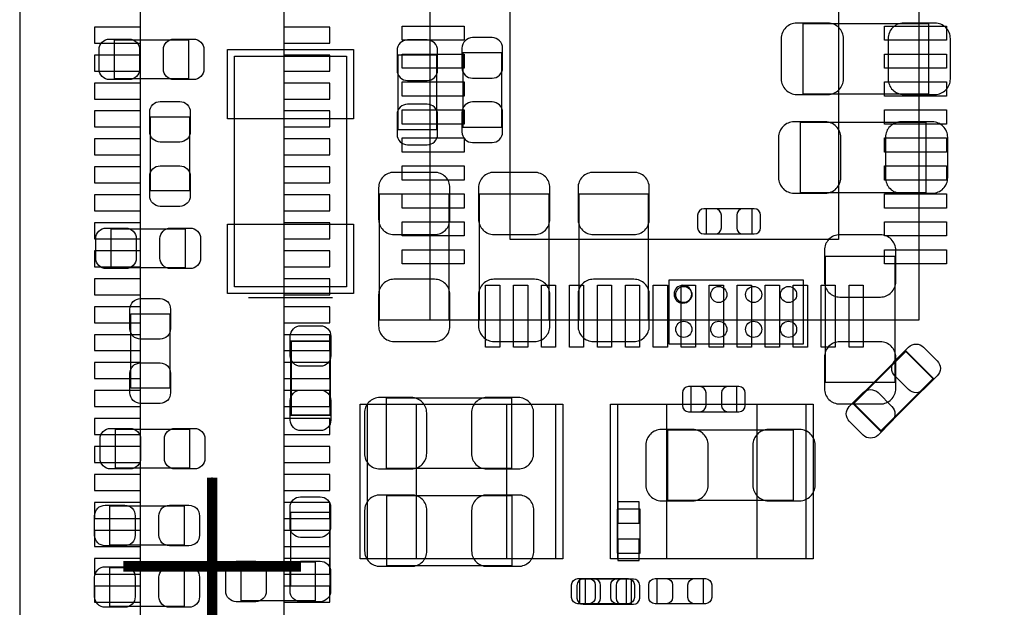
# Model space of a CAD drawing. Extents: x -11.4 to 75.8, y -7.3 to 45.
# Tile 4 of 12: x 6 to 20.1, y 14.5 to 22.9. Entities that reach past the tile are written whole.
import ezdxf

# ---------------------------------------------------------------- set-up
doc = ezdxf.new("R2010")
doc.units = 0
for name, color, linetype in [('ASSEMBLY_BOTTOM', 253, 'CONTINUOUS'), ('ASSEMBLY_TOP', 13, 'CONTINUOUS'), ('BODY_CENTER', 211, 'CONTINUOUS'), ('BOTTOM', 211, 'CONTINUOUS'), ('OUTLINE', 2, 'CONTINUOUS'), ('TOP', 3, 'CONTINUOUS')]:
    doc.layers.add(name, color=color, linetype=linetype)

msp = doc.modelspace()

# ---------------------------------------------------------------- linework, layer by layer
at = {"layer": 'ASSEMBLY_BOTTOM'}
for points in [[(9.814052, 5.18668), (9.814052, 24.92248), (7.756652, 24.92248), (7.756652, 5.18668), (9.814052, 5.18668)], [(17.235678, 22.816566), (17.235678, 21.816314), (19.035522, 21.816314), (19.035522, 22.816566), (17.235678, 22.816566)], [(12.929108, 22.399498), (12.369292, 22.399498), (12.369292, 21.339302), (12.929108, 21.339302), (12.929108, 22.399498)], [(11.999468, 22.366478), (11.439652, 22.366478), (11.439652, 21.306282), (11.999468, 21.306282), (11.999468, 22.366478)], [(17.197578, 21.404326), (17.197578, 20.404074), (18.997422, 20.404074), (18.997422, 21.404326), (17.197578, 21.404326)], [(12.176506, 20.381722), (11.176254, 20.381722), (11.176254, 18.581878), (12.176506, 18.581878), (12.176506, 20.381722)], [(13.606526, 20.381722), (12.606274, 20.381722), (12.606274, 18.581878), (13.606526, 18.581878), (13.606526, 20.381722)], [(15.028926, 20.381722), (14.028674, 20.381722), (14.028674, 18.581878), (15.028926, 18.581878), (15.028926, 20.381722)], [(16.509746, 19.809714), (16.509746, 20.169886), (15.849854, 20.169886), (15.849854, 19.809714), (16.509746, 19.809714)], [(17.554194, 17.687798), (18.554446, 17.687798), (18.554446, 19.487642), (17.554194, 19.487642), (17.554194, 17.687798)], [(17.24152, 19.15414), (17.24152, 18.23466), (15.32128, 18.23466), (15.32128, 19.15414), (17.24152, 19.15414)], [(16.291306, 17.267174), (16.291306, 17.627346), (15.631414, 17.627346), (15.631414, 17.267174), (16.291306, 17.267174)], [(11.274298, 17.459706), (11.274298, 16.459454), (13.074142, 16.459454), (13.074142, 17.459706), (11.274298, 17.459706)], [(17.100042, 16.002254), (17.100042, 17.002506), (15.300198, 17.002506), (15.300198, 16.002254), (17.100042, 16.002254)], [(11.276838, 16.065246), (11.276838, 15.064994), (13.076682, 15.064994), (13.076682, 16.065246), (11.276838, 16.065246)], [(14.57706, 15.874746), (14.57706, 15.244826), (14.90726, 15.244826), (14.90726, 15.874746), (14.57706, 15.874746)], [(14.122654, 14.871446), (14.122654, 14.511274), (14.782546, 14.511274), (14.782546, 14.871446), (14.122654, 14.871446)]]:
    msp.add_lwpolyline(points, dxfattribs=at)
msp.add_lwpolyline([(15.6464, 18.9484, 1), (15.3924, 18.9484, 1), (15.6464, 18.9484)], format="xyb", dxfattribs=at)
at = {"layer": 'ASSEMBLY_TOP'}
for points in [[(11.89736, 18.58264), (18.8976, 18.58264), (18.8976, 25.58288), (12.29741, 25.58288), (11.89736, 25.18283), (11.89736, 18.58264)], [(8.447278, 22.588728), (8.447278, 22.028912), (7.387082, 22.028912), (7.387082, 22.588728), (8.447278, 22.588728)], [(7.901432, 21.485098), (8.461248, 21.485098), (8.461248, 20.424902), (7.901432, 20.424902), (7.901432, 21.485098)], [(8.399018, 19.883628), (8.399018, 19.323812), (7.338822, 19.323812), (7.338822, 19.883628), (8.399018, 19.883628)], [(9.30656, 18.90268), (10.50544, 18.90268)], [(7.619492, 18.665698), (8.179308, 18.665698), (8.179308, 17.605502), (7.619492, 17.605502), (7.619492, 18.665698)], [(13.70203, 17.368774), (11.00201, 17.368774), (11.00201, 15.16888), (13.70203, 15.16888), (13.70203, 17.368774)], [(14.58341, 15.168626), (17.28343, 15.168626), (17.28343, 17.36852), (14.58341, 17.36852), (14.58341, 15.168626)], [(7.402322, 16.457676), (7.402322, 17.017492), (8.462518, 17.017492), (8.462518, 16.457676), (7.402322, 16.457676)], [(8.383778, 15.918688), (8.383778, 15.358872), (7.323582, 15.358872), (7.323582, 15.918688), (8.383778, 15.918688)], [(9.910064, 15.828772), (10.46988, 15.828772), (10.46988, 14.768576), (9.910064, 14.768576), (9.910064, 15.828772)], [(9.19988, 14.558772), (9.19988, 15.118588), (10.260076, 15.118588), (10.260076, 14.558772), (9.19988, 14.558772)], [(8.383778, 15.038832), (8.383778, 14.479016), (7.323582, 14.479016), (7.323582, 15.038832), (8.383778, 15.038832)], [(14.046454, 14.518894), (14.046454, 14.879066), (14.706346, 14.879066), (14.706346, 14.518894), (14.046454, 14.518894)], [(15.151354, 14.518894), (15.151354, 14.879066), (15.811246, 14.879066), (15.811246, 14.518894), (15.151354, 14.518894)]]:
    msp.add_lwpolyline(points, dxfattribs=at)
msp.add_lwpolyline([(10.7061, 19.05254), (9.1059, 19.05254), (9.1059, 22.35454), (10.7061, 22.35454)], close=True, dxfattribs=at)
at = {"layer": 'ASSEMBLY_TOP', "const_width": 0.024892}
for points in [[(9.913112, 18.277078), (10.472928, 18.277078), (10.472928, 17.216882), (9.913112, 17.216882), (9.913112, 18.277078)], [(18.352262, 16.98879), (17.95653, 17.384522), (18.706338, 18.13433), (19.10207, 17.738598), (18.352262, 16.98879)]]:
    msp.add_lwpolyline(points, dxfattribs=at)
at = {"layer": 'BODY_CENTER', "const_width": 0.1524}
for points in [[(8.785352, 13.78458), (8.785352, 16.32458)], [(7.515352, 15.05458), (10.055352, 15.05458)]]:
    msp.add_lwpolyline(points, dxfattribs=at)
at = {"layer": 'BODY_CENTER'}
for points in [[(8.785352, 13.78458), (8.785352, 16.32458)], [(7.515352, 15.05458), (10.055352, 15.05458)]]:
    msp.add_lwpolyline(points, dxfattribs=at)
at = {"layer": 'BOTTOM'}
for points in [[(17.145508, 21.806408), (17.595596, 21.806408, 0.414414), (17.81556, 22.026372), (17.81556, 22.606508, 0.414414), (17.595596, 22.826472), (17.145508, 22.826472, 0.414414), (16.925544, 22.606508), (16.925544, 22.026372, 0.414414)], [(19.125692, 22.826472), (18.675604, 22.826472, 0.414414), (18.45564, 22.606508), (18.45564, 22.026372, 0.414414), (18.675604, 21.806408), (19.125692, 21.806408, 0.414414), (19.345656, 22.026372), (19.345656, 22.606508, 0.414414)], [(11.429492, 22.436328), (11.429492, 22.15642, 0.414846), (11.579606, 22.006306), (11.859514, 22.006306, 0.414846), (12.009628, 22.15642), (12.009628, 22.436328, 0.414846), (11.859514, 22.586442), (11.579606, 22.586442, 0.414846)], [(12.359132, 22.469348), (12.359132, 22.18944, 0.414846), (12.509246, 22.039326), (12.789154, 22.039326, 0.414846), (12.939268, 22.18944), (12.939268, 22.469348, 0.414846), (12.789154, 22.619462), (12.509246, 22.619462, 0.414846)], [(12.939268, 21.269452), (12.939268, 21.54936, 0.414846), (12.789154, 21.699474), (12.509246, 21.699474, 0.414846), (12.359132, 21.54936), (12.359132, 21.269452, 0.414846), (12.509246, 21.119338), (12.789154, 21.119338, 0.414846)], [(12.009628, 21.236432), (12.009628, 21.51634, 0.414846), (11.859514, 21.666454), (11.579606, 21.666454, 0.414846), (11.429492, 21.51634), (11.429492, 21.236432, 0.414846), (11.579606, 21.086318), (11.859514, 21.086318, 0.414846)], [(17.107408, 20.394168), (17.557496, 20.394168, 0.414414), (17.77746, 20.614132), (17.77746, 21.194268, 0.414414), (17.557496, 21.414232), (17.107408, 21.414232, 0.414414), (16.887444, 21.194268), (16.887444, 20.614132, 0.414414)], [(19.087592, 21.414232), (18.637504, 21.414232, 0.414414), (18.41754, 21.194268), (18.41754, 20.614132, 0.414414), (18.637504, 20.394168), (19.087592, 20.394168, 0.414414), (19.307556, 20.614132), (19.307556, 21.194268, 0.414414)], [(11.166348, 20.471892), (11.166348, 20.021804, 0.414414), (11.386312, 19.80184), (11.966448, 19.80184, 0.414414), (12.186412, 20.021804), (12.186412, 20.471892, 0.414414), (11.966448, 20.691856), (11.386312, 20.691856, 0.414414)], [(12.596368, 20.471892), (12.596368, 20.021804, 0.414414), (12.816332, 19.80184), (13.396468, 19.80184, 0.414414), (13.616432, 20.021804), (13.616432, 20.471892, 0.414414), (13.396468, 20.691856), (12.816332, 20.691856, 0.414414)], [(14.018768, 20.471892), (14.018768, 20.021804, 0.414414), (14.238732, 19.80184), (14.818868, 19.80184, 0.414414), (15.038832, 20.021804), (15.038832, 20.471892, 0.414414), (14.818868, 20.691856), (14.238732, 20.691856, 0.414414)], [(15.819882, 19.809714), (15.979902, 19.809714, 0.413587), (16.069818, 19.899884), (16.069818, 20.079716, 0.413587), (15.979902, 20.169886), (15.819882, 20.169886, 0.413587), (15.729966, 20.079716), (15.729966, 19.899884, 0.413587)], [(16.539718, 20.169886), (16.379698, 20.169886, 0.413587), (16.289782, 20.079716), (16.289782, 19.899884, 0.413587), (16.379698, 19.809714), (16.539718, 19.809714, 0.413587), (16.629634, 19.899884), (16.629634, 20.079716, 0.413587)], [(17.544288, 19.577812), (17.544288, 19.127724, 0.414414), (17.764252, 18.90776), (18.344388, 18.90776, 0.414414), (18.564352, 19.127724), (18.564352, 19.577812, 0.414414), (18.344388, 19.797776), (17.764252, 19.797776, 0.414414)], [(12.186412, 18.491708), (12.186412, 18.941796, 0.414414), (11.966448, 19.16176), (11.386312, 19.16176, 0.414414), (11.166348, 18.941796), (11.166348, 18.491708, 0.414414), (11.386312, 18.271744), (11.966448, 18.271744, 0.414414)], [(13.616432, 18.491708), (13.616432, 18.941796, 0.414414), (13.396468, 19.16176), (12.816332, 19.16176, 0.414414), (12.596368, 18.941796), (12.596368, 18.491708, 0.414414), (12.816332, 18.271744), (13.396468, 18.271744, 0.414414)], [(15.038832, 18.491708), (15.038832, 18.941796, 0.414414), (14.818868, 19.16176), (14.238732, 19.16176, 0.414414), (14.018768, 18.941796), (14.018768, 18.491708, 0.414414), (14.238732, 18.271744), (14.818868, 18.271744, 0.414414)], [(18.564352, 17.597628), (18.564352, 18.047716, 0.414414), (18.344388, 18.26768), (17.764252, 18.26768, 0.414414), (17.544288, 18.047716), (17.544288, 17.597628, 0.414414), (17.764252, 17.377664), (18.344388, 17.377664, 0.414414)], [(15.601442, 17.267174), (15.761462, 17.267174, 0.413587), (15.851378, 17.357344), (15.851378, 17.537176, 0.413587), (15.761462, 17.627346), (15.601442, 17.627346, 0.413587), (15.511526, 17.537176), (15.511526, 17.357344, 0.413587)], [(16.321278, 17.627346), (16.161258, 17.627346, 0.413587), (16.071342, 17.537176), (16.071342, 17.357344, 0.413587), (16.161258, 17.267174), (16.321278, 17.267174, 0.413587), (16.411194, 17.357344), (16.411194, 17.537176, 0.413587)], [(11.184128, 16.449548), (11.634216, 16.449548, 0.414414), (11.85418, 16.669512), (11.85418, 17.249648, 0.414414), (11.634216, 17.469612), (11.184128, 17.469612, 0.414414), (10.964164, 17.249648), (10.964164, 16.669512, 0.414414)], [(13.164312, 17.469612), (12.714224, 17.469612, 0.414414), (12.49426, 17.249648), (12.49426, 16.669512, 0.414414), (12.714224, 16.449548), (13.164312, 16.449548, 0.414414), (13.384276, 16.669512), (13.384276, 17.249648, 0.414414)], [(15.210028, 15.992348), (15.660116, 15.992348, 0.414414), (15.88008, 16.212312), (15.88008, 16.792448, 0.414414), (15.660116, 17.012412), (15.210028, 17.012412, 0.414414), (14.990064, 16.792448), (14.990064, 16.212312, 0.414414)], [(17.190212, 17.012412), (16.740124, 17.012412, 0.414414), (16.52016, 16.792448), (16.52016, 16.212312, 0.414414), (16.740124, 15.992348), (17.190212, 15.992348, 0.414414), (17.410176, 16.212312), (17.410176, 16.792448, 0.414414)], [(11.186668, 15.055088), (11.636756, 15.055088, 0.414414), (11.85672, 15.275052), (11.85672, 15.855188, 0.414414), (11.636756, 16.075152), (11.186668, 16.075152, 0.414414), (10.966704, 15.855188), (10.966704, 15.275052, 0.414414)], [(13.166852, 16.075152), (12.716764, 16.075152, 0.414414), (12.4968, 15.855188), (12.4968, 15.275052, 0.414414), (12.716764, 15.055088), (13.166852, 15.055088, 0.414414), (13.386816, 15.275052), (13.386816, 15.855188, 0.414414)], [(14.092682, 14.511274), (14.252702, 14.511274, 0.413587), (14.342618, 14.601444), (14.342618, 14.781276, 0.413587), (14.252702, 14.871446), (14.092682, 14.871446, 0.413587), (14.002766, 14.781276), (14.002766, 14.601444, 0.413587)], [(14.812518, 14.871446), (14.652498, 14.871446, 0.413587), (14.562582, 14.781276), (14.562582, 14.601444, 0.413587), (14.652498, 14.511274), (14.812518, 14.511274, 0.413587), (14.902434, 14.601444), (14.902434, 14.781276, 0.413587)]]:
    msp.add_lwpolyline(points, format="xyb", close=True, dxfattribs=at)
for points in [[(7.100062, 22.54123), (7.760462, 22.54123), (7.760462, 22.76983), (7.100062, 22.76983)], [(9.810242, 22.54123), (10.470642, 22.54123), (10.470642, 22.76983), (9.810242, 22.76983)], [(7.100062, 22.14118), (7.760462, 22.14118), (7.760462, 22.36978), (7.100062, 22.36978)], [(9.810242, 22.14118), (10.470642, 22.14118), (10.470642, 22.36978), (9.810242, 22.36978)], [(7.100062, 21.74113), (7.760462, 21.74113), (7.760462, 21.96973), (7.100062, 21.96973)], [(9.810242, 21.74113), (10.470642, 21.74113), (10.470642, 21.96973), (9.810242, 21.96973)], [(7.100062, 21.34108), (7.760462, 21.34108), (7.760462, 21.56968), (7.100062, 21.56968)], [(9.810242, 21.34108), (10.470642, 21.34108), (10.470642, 21.56968), (9.810242, 21.56968)], [(7.100062, 20.94103), (7.760462, 20.94103), (7.760462, 21.16963), (7.100062, 21.16963)], [(9.810242, 20.94103), (10.470642, 20.94103), (10.470642, 21.16963), (9.810242, 21.16963)], [(7.100062, 20.54098), (7.760462, 20.54098), (7.760462, 20.76958), (7.100062, 20.76958)], [(9.810242, 20.54098), (10.470642, 20.54098), (10.470642, 20.76958), (9.810242, 20.76958)], [(7.100062, 20.14093), (7.760462, 20.14093), (7.760462, 20.36953), (7.100062, 20.36953)], [(9.810242, 20.14093), (10.470642, 20.14093), (10.470642, 20.36953), (9.810242, 20.36953)], [(7.100062, 19.74088), (7.760462, 19.74088), (7.760462, 19.96948), (7.100062, 19.96948)], [(9.810242, 19.74088), (10.470642, 19.74088), (10.470642, 19.96948), (9.810242, 19.96948)], [(7.100062, 19.34083), (7.760462, 19.34083), (7.760462, 19.56943), (7.100062, 19.56943)], [(9.810242, 19.34083), (10.470642, 19.34083), (10.470642, 19.56943), (9.810242, 19.56943)], [(7.100062, 18.94078), (7.760462, 18.94078), (7.760462, 19.16938), (7.100062, 19.16938)], [(9.810242, 18.94078), (10.470642, 18.94078), (10.470642, 19.16938), (9.810242, 19.16938)], [(7.100062, 18.54073), (7.760462, 18.54073), (7.760462, 18.76933), (7.100062, 18.76933)], [(9.810242, 18.54073), (10.470642, 18.54073), (10.470642, 18.76933), (9.810242, 18.76933)], [(7.100062, 18.14068), (7.760462, 18.14068), (7.760462, 18.36928), (7.100062, 18.36928)], [(9.810242, 18.14068), (10.470642, 18.14068), (10.470642, 18.36928), (9.810242, 18.36928)], [(7.100062, 17.74063), (7.760462, 17.74063), (7.760462, 17.96923), (7.100062, 17.96923)], [(9.810242, 17.74063), (10.470642, 17.74063), (10.470642, 17.96923), (9.810242, 17.96923)], [(7.100062, 17.34058), (7.760462, 17.34058), (7.760462, 17.56918), (7.100062, 17.56918)], [(9.810242, 17.34058), (10.470642, 17.34058), (10.470642, 17.56918), (9.810242, 17.56918)], [(7.100062, 16.94053), (7.760462, 16.94053), (7.760462, 17.16913), (7.100062, 17.16913)], [(9.810242, 16.94053), (10.470642, 16.94053), (10.470642, 17.16913), (9.810242, 17.16913)], [(7.100062, 16.54048), (7.760462, 16.54048), (7.760462, 16.76908), (7.100062, 16.76908)], [(9.810242, 16.54048), (10.470642, 16.54048), (10.470642, 16.76908), (9.810242, 16.76908)], [(7.100062, 16.14043), (7.760462, 16.14043), (7.760462, 16.36903), (7.100062, 16.36903)], [(9.810242, 16.14043), (10.470642, 16.14043), (10.470642, 16.36903), (9.810242, 16.36903)], [(7.100062, 15.74038), (7.760462, 15.74038), (7.760462, 15.96898), (7.100062, 15.96898)], [(9.810242, 15.74038), (10.470642, 15.74038), (10.470642, 15.96898), (9.810242, 15.96898)], [(14.89456, 15.97914), (14.58976, 15.97914), (14.58976, 15.67434), (14.89456, 15.67434)], [(7.100062, 15.34033), (7.760462, 15.34033), (7.760462, 15.56893), (7.100062, 15.56893)], [(9.810242, 15.34033), (10.470642, 15.34033), (10.470642, 15.56893), (9.810242, 15.56893)], [(14.89456, 15.445232), (14.58976, 15.445232), (14.58976, 15.140432), (14.89456, 15.140432)], [(7.100062, 14.94028), (7.760462, 14.94028), (7.760462, 15.16888), (7.100062, 15.16888)], [(9.810242, 14.94028), (10.470642, 14.94028), (10.470642, 15.16888), (9.810242, 15.16888)], [(7.100062, 14.54023), (7.760462, 14.54023), (7.760462, 14.76883), (7.100062, 14.76883)], [(9.810242, 14.54023), (10.470642, 14.54023), (10.470642, 14.76883), (9.810242, 14.76883)]]:
    msp.add_lwpolyline(points, close=True, dxfattribs=at)
for centre in [(15.5321, 18.94332), (16.03248, 18.94332), (16.53032, 18.94332), (17.0307, 18.94332), (15.5321, 18.44548), (16.03248, 18.44548), (16.53032, 18.44548), (17.0307, 18.44548)]:
    msp.add_circle(centre, 0.11557, dxfattribs=at)
at = {"layer": 'OUTLINE'}
for points in [[(6.031992, 0), (61.210952, 0), (61.210952, 30.1117), (6.031992, 30.1117)], [(6.031992, 30.1117), (6.031992, 0), (61.210952, 0), (61.210952, 30.1117)]]:
    msp.add_lwpolyline(points, close=True, dxfattribs=at)
at = {"layer": 'TOP'}
for points in [[(13.04798, 19.73326), (13.04798, 24.43226), (17.74698, 24.43226), (17.74698, 19.73326)], [(12.391898, 22.581108), (11.502898, 22.581108), (11.502898, 22.784308), (12.391898, 22.784308)], [(19.292062, 22.581108), (18.403062, 22.581108), (18.403062, 22.784308), (19.292062, 22.784308)], [(10.8077, 21.45792), (9.0043, 21.45792), (9.0043, 22.44852), (10.8077, 22.44852)], [(12.391898, 22.181058), (11.502898, 22.181058), (11.502898, 22.384258), (12.391898, 22.384258)], [(19.292062, 22.181058), (18.403062, 22.181058), (18.403062, 22.384258), (19.292062, 22.384258)], [(12.391898, 21.781262), (11.502898, 21.781262), (11.502898, 21.984462), (12.391898, 21.984462)], [(19.292062, 21.781262), (18.403062, 21.781262), (18.403062, 21.984462), (19.292062, 21.984462)], [(12.391898, 21.381212), (11.502898, 21.381212), (11.502898, 21.584412), (12.391898, 21.584412)], [(19.292062, 21.381212), (18.403062, 21.381212), (18.403062, 21.584412), (19.292062, 21.584412)], [(12.391898, 20.981162), (11.502898, 20.981162), (11.502898, 21.184362), (12.391898, 21.184362)], [(19.292062, 20.981162), (18.403062, 20.981162), (18.403062, 21.184362), (19.292062, 21.184362)], [(12.391898, 20.581112), (11.502898, 20.581112), (11.502898, 20.784312), (12.391898, 20.784312)], [(19.292062, 20.581112), (18.403062, 20.581112), (18.403062, 20.784312), (19.292062, 20.784312)], [(12.391898, 20.181062), (11.502898, 20.181062), (11.502898, 20.384262), (12.391898, 20.384262)], [(19.292062, 20.181062), (18.403062, 20.181062), (18.403062, 20.384262), (19.292062, 20.384262)], [(10.8077, 18.95856), (9.0043, 18.95856), (9.0043, 19.94916), (10.8077, 19.94916)], [(12.391898, 19.781266), (11.502898, 19.781266), (11.502898, 19.984466), (12.391898, 19.984466)], [(19.292062, 19.781266), (18.403062, 19.781266), (18.403062, 19.984466), (19.292062, 19.984466)], [(12.391898, 19.381216), (11.502898, 19.381216), (11.502898, 19.584416), (12.391898, 19.584416)], [(19.292062, 19.381216), (18.403062, 19.381216), (18.403062, 19.584416), (19.292062, 19.584416)], [(12.695936, 18.188178), (12.695936, 19.077178), (12.899136, 19.077178), (12.899136, 18.188178)], [(13.095986, 18.188178), (13.095986, 19.077178), (13.299186, 19.077178), (13.299186, 18.188178)], [(13.495782, 18.188178), (13.495782, 19.077178), (13.698982, 19.077178), (13.698982, 18.188178)], [(13.895832, 18.188178), (13.895832, 19.077178), (14.099032, 19.077178), (14.099032, 18.188178)], [(14.295882, 18.188178), (14.295882, 19.077178), (14.499082, 19.077178), (14.499082, 18.188178)], [(14.695932, 18.188178), (14.695932, 19.077178), (14.899132, 19.077178), (14.899132, 18.188178)], [(15.095982, 18.188178), (15.095982, 19.077178), (15.299182, 19.077178), (15.299182, 18.188178)], [(15.495778, 18.188178), (15.495778, 19.077178), (15.698978, 19.077178), (15.698978, 18.188178)], [(15.895828, 18.188178), (15.895828, 19.077178), (16.099028, 19.077178), (16.099028, 18.188178)], [(16.295878, 18.188178), (16.295878, 19.077178), (16.499078, 19.077178), (16.499078, 18.188178)], [(16.695928, 18.188178), (16.695928, 19.077178), (16.899128, 19.077178), (16.899128, 18.188178)], [(17.095978, 18.188178), (17.095978, 19.077178), (17.299178, 19.077178), (17.299178, 18.188178)], [(17.495774, 18.188178), (17.495774, 19.077178), (17.698974, 19.077178), (17.698974, 18.188178)], [(17.895824, 18.188178), (17.895824, 19.077178), (18.099024, 19.077178), (18.099024, 18.188178)], [(11.70305, 17.3736), (11.70305, 15.1638), (10.90295, 15.1638), (10.90295, 17.3736)], [(13.80109, 17.3736), (13.80109, 15.1638), (13.00099, 15.1638), (13.00099, 17.3736)], [(14.48435, 15.1638), (14.48435, 17.3736), (15.28445, 17.3736), (15.28445, 15.1638)], [(16.58239, 15.1638), (16.58239, 17.3736), (17.38249, 17.3736), (17.38249, 15.1638)]]:
    msp.add_lwpolyline(points, close=True, dxfattribs=at)
for points in [[(7.317232, 22.598888), (7.59714, 22.598888, -0.414846), (7.747254, 22.448774), (7.747254, 22.168866, -0.414846), (7.59714, 22.018752), (7.317232, 22.018752, -0.414846), (7.167118, 22.168866), (7.167118, 22.448774, -0.414846)], [(8.517128, 22.018752), (8.23722, 22.018752, -0.414846), (8.087106, 22.168866), (8.087106, 22.448774, -0.414846), (8.23722, 22.598888), (8.517128, 22.598888, -0.414846), (8.667242, 22.448774), (8.667242, 22.168866, -0.414846)], [(8.471408, 21.554948), (8.471408, 21.27504, -0.414846), (8.321294, 21.124926), (8.041386, 21.124926, -0.414846), (7.891272, 21.27504), (7.891272, 21.554948, -0.414846), (8.041386, 21.705062), (8.321294, 21.705062, -0.414846)], [(7.891272, 20.355052), (7.891272, 20.63496, -0.414846), (8.041386, 20.785074), (8.321294, 20.785074, -0.414846), (8.471408, 20.63496), (8.471408, 20.355052, -0.414846), (8.321294, 20.204938), (8.041386, 20.204938, -0.414846)], [(7.268972, 19.893788), (7.54888, 19.893788, -0.414846), (7.698994, 19.743674), (7.698994, 19.463766, -0.414846), (7.54888, 19.313652), (7.268972, 19.313652, -0.414846), (7.118858, 19.463766), (7.118858, 19.743674, -0.414846)], [(8.468868, 19.313652), (8.18896, 19.313652, -0.414846), (8.038846, 19.463766), (8.038846, 19.743674, -0.414846), (8.18896, 19.893788), (8.468868, 19.893788, -0.414846), (8.618982, 19.743674), (8.618982, 19.463766, -0.414846)], [(8.189468, 18.735548), (8.189468, 18.45564, -0.414846), (8.039354, 18.305526), (7.759446, 18.305526, -0.414846), (7.609332, 18.45564), (7.609332, 18.735548, -0.414846), (7.759446, 18.885662), (8.039354, 18.885662, -0.414846)], [(10.483088, 18.346928), (10.483088, 18.06702, -0.414846), (10.332974, 17.916906), (10.053066, 17.916906, -0.414846), (9.902952, 18.06702), (9.902952, 18.346928, -0.414846), (10.053066, 18.497042), (10.332974, 18.497042, -0.414846)], [(19.158712, 17.780762), (18.960846, 17.582896, -0.415009), (18.748502, 17.582896), (18.550636, 17.780762, -0.415009), (18.550636, 17.993106), (18.748502, 18.190972, -0.415009), (18.960846, 18.190972), (19.158712, 17.993106, -0.415009)], [(7.609332, 17.535652), (7.609332, 17.81556, -0.414846), (7.759446, 17.965674), (8.039354, 17.965674, -0.414846), (8.189468, 17.81556), (8.189468, 17.535652, -0.414846), (8.039354, 17.385538), (7.759446, 17.385538, -0.414846)], [(9.902952, 17.147032), (9.902952, 17.42694, -0.414846), (10.053066, 17.577054), (10.332974, 17.577054, -0.414846), (10.483088, 17.42694), (10.483088, 17.147032, -0.414846), (10.332974, 16.996918), (10.053066, 16.996918, -0.414846)], [(17.899888, 17.342358), (18.097754, 17.540224, -0.415009), (18.310098, 17.540224), (18.507964, 17.342358, -0.415009), (18.507964, 17.130014), (18.310098, 16.932148, -0.415009), (18.097754, 16.932148), (17.899888, 17.130014, -0.415009)], [(7.332472, 17.027652), (7.61238, 17.027652, -0.414846), (7.762494, 16.877538), (7.762494, 16.59763, -0.414846), (7.61238, 16.447516), (7.332472, 16.447516, -0.414846), (7.182358, 16.59763), (7.182358, 16.877538, -0.414846)], [(8.532368, 16.447516), (8.25246, 16.447516, -0.414846), (8.102346, 16.59763), (8.102346, 16.877538, -0.414846), (8.25246, 17.027652), (8.532368, 17.027652, -0.414846), (8.682482, 16.877538), (8.682482, 16.59763, -0.414846)], [(7.253732, 15.928848), (7.53364, 15.928848, -0.414846), (7.683754, 15.778734), (7.683754, 15.498826, -0.414846), (7.53364, 15.348712), (7.253732, 15.348712, -0.414846), (7.103618, 15.498826), (7.103618, 15.778734, -0.414846)], [(8.453628, 15.348712), (8.17372, 15.348712, -0.414846), (8.023606, 15.498826), (8.023606, 15.778734, -0.414846), (8.17372, 15.928848), (8.453628, 15.928848, -0.414846), (8.603742, 15.778734), (8.603742, 15.498826, -0.414846)], [(10.48004, 15.898622), (10.48004, 15.618714, -0.414846), (10.329926, 15.4686), (10.050018, 15.4686, -0.414846), (9.899904, 15.618714), (9.899904, 15.898622, -0.414846), (10.050018, 16.048736), (10.329926, 16.048736, -0.414846)], [(9.13003, 15.128748), (9.409938, 15.128748, -0.414846), (9.560052, 14.978634), (9.560052, 14.698726, -0.414846), (9.409938, 14.548612), (9.13003, 14.548612, -0.414846), (8.979916, 14.698726), (8.979916, 14.978634, -0.414846)], [(9.899904, 14.698726), (9.899904, 14.978634, -0.414846), (10.050018, 15.128748), (10.329926, 15.128748, -0.414846), (10.48004, 14.978634), (10.48004, 14.698726, -0.414846), (10.329926, 14.548612), (10.050018, 14.548612, -0.414846)], [(10.329926, 14.548612), (10.050018, 14.548612, -0.414846), (9.899904, 14.698726), (9.899904, 14.978634, -0.414846), (10.050018, 15.128748), (10.329926, 15.128748, -0.414846), (10.48004, 14.978634), (10.48004, 14.698726, -0.414846)], [(7.253732, 15.048992), (7.53364, 15.048992, -0.414846), (7.683754, 14.898878), (7.683754, 14.61897, -0.414846), (7.53364, 14.468856), (7.253732, 14.468856, -0.414846), (7.103618, 14.61897), (7.103618, 14.898878, -0.414846)], [(8.453628, 14.468856), (8.17372, 14.468856, -0.414846), (8.023606, 14.61897), (8.023606, 14.898878, -0.414846), (8.17372, 15.048992), (8.453628, 15.048992, -0.414846), (8.603742, 14.898878), (8.603742, 14.61897, -0.414846)], [(14.016482, 14.879066), (14.176502, 14.879066, -0.413587), (14.266418, 14.788896), (14.266418, 14.609064, -0.413587), (14.176502, 14.518894), (14.016482, 14.518894, -0.413587), (13.926566, 14.609064), (13.926566, 14.788896, -0.413587)], [(14.736318, 14.518894), (14.576298, 14.518894, -0.413587), (14.486382, 14.609064), (14.486382, 14.788896, -0.413587), (14.576298, 14.879066), (14.736318, 14.879066, -0.413587), (14.826234, 14.788896), (14.826234, 14.609064, -0.413587)], [(15.121382, 14.879066), (15.281402, 14.879066, -0.413587), (15.371318, 14.788896), (15.371318, 14.609064, -0.413587), (15.281402, 14.518894), (15.121382, 14.518894, -0.413587), (15.031466, 14.609064), (15.031466, 14.788896, -0.413587)], [(15.841218, 14.518894), (15.681198, 14.518894, -0.413587), (15.591282, 14.609064), (15.591282, 14.788896, -0.413587), (15.681198, 14.879066), (15.841218, 14.879066, -0.413587), (15.931134, 14.788896), (15.931134, 14.609064, -0.413587)]]:
    msp.add_lwpolyline(points, format="xyb", close=True, dxfattribs=at)

doc.saveas('drawing.dxf')
